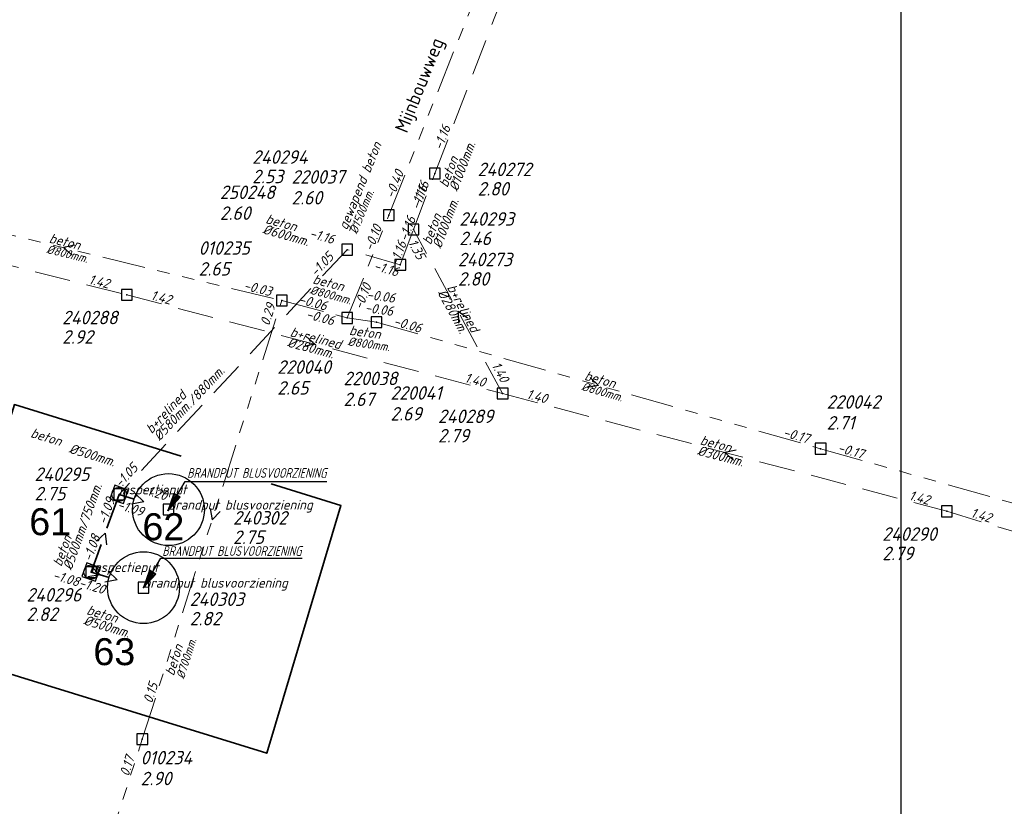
# Model space of a CAD drawing. Header units: metres. Extents: x 152202 to 157341, y 461610 to 468701.
# Tile 48 of 238: x 153446 to 153583, y 463899 to 464008. Entities that reach past the tile are written whole.
import ezdxf
from ezdxf.enums import TextEntityAlignment as Align

# ---------------------------------------------------------------- set-up
doc = ezdxf.new("R2010")
doc.units = ezdxf.units.M
doc.header["$PDMODE"] = 64
doc.header["$PDSIZE"] = 1.5
doc.linetypes.add('RI-GWA', pattern=[18.45, 6, -1.8, 1.75, -1.8, 1.75, -1.8, 1.75, -1.8])
doc.linetypes.add('RI-HWA', pattern=[7.4, 5, -2.4])
doc.layers.get('0').update_dxf_attribs({"linetype": 'CONTINUOUS'})
doc.layers.get('DEFPOINTS').update_dxf_attribs({"linetype": 'CONTINUOUS'})
doc.layers.add('B-OI-RI-AANPIJLING', color=1, linetype='CONTINUOUS')
for name, color, linetype, lineweight in [('B-OI-RI-GWA-MATERIAAL-T18', 10, 'CONTINUOUS', 18), ('B-OI-RI-GWA-PUTDEKSELHOOGTE-T25', 10, 'CONTINUOUS', 25), ('B-OI-RI-GWA_BOB-T18', 10, 'CONTINUOUS', 18), ('B-OI-RI-GWA_DIAMETER-T18', 10, 'CONTINUOUS', 18), ('B-OI-RI-GWA_PUTNUMMER-T18', 10, 'CONTINUOUS', 18), ('B-OI-RI-GWA_RIOOLPUT-S', 10, 'CONTINUOUS', 25), ('B-OI-RI-GWA_TRANSPORTLEIDING-G', 10, 'RI-GWA', 18), ('B-OI-RI-HWA-BOB-T18', 150, 'CONTINUOUS', 18), ('B-OI-RI-HWA-MATERIAAL-T18', 150, 'CONTINUOUS', 18), ('B-OI-RI-HWA-PUTDEKSELHOOGTE-T25', 150, 'CONTINUOUS', 25), ('B-OI-RI-HWA-PUTNUMMER-T25', 150, 'CONTINUOUS', 25), ('B-OI-RI-HWA_DIAMETER-HOOGTE-T18', 150, 'CONTINUOUS', 18), ('B-OI-RI-HWA_DIAMETER-T18', 150, 'CONTINUOUS', 18), ('B-OI-RI-HWA_RIOOLPUT-S', 150, 'CONTINUOUS', 25), ('B-OI-RI-HWA_TRANSPORTLEIDING-G', 150, 'RI-HWA', 18), ('B-OI-RI-STROOMRICHTING-S', 252, 'CONTINUOUS', 25), ('B-RO-OG-TOPOGRAFIE-T18', 2, 'CONTINUOUS', 18), ('N-OI-RI-BIJZONDERDERHEDEN-T18', 134, 'CONTINUOUS', 18), ('N-OI-RI-HWA-BOB-T18', 162, 'CONTINUOUS', 18), ('N-OI-RI-HWA-MATERIAAL-T18', 162, 'CONTINUOUS', 18), ('N-OI-RI-HWA-PUTDEKSELHOOGTE-T25', 162, 'CONTINUOUS', 25), ('N-OI-RI-HWA-PUTNUMMER-T25', 162, 'CONTINUOUS', 25), ('N-OI-RI-HWA_DIAMETER-T18', 162, 'CONTINUOUS', 18), ('N-OI-RI-HWA_RIOOLPUT-S', 162, 'CONTINUOUS', 25), ('N-OI-RI-HWA_TRANSPORTLEIDING-G', 162, 'RI-HWA', 35), ('N-OI-RI-STROOMRICHTING-S', 252, 'CONTINUOUS', 25), ('N-OI-RI-T50', 130, 'CONTINUOUS', 50), ('N-RO-KG-GRENS_WERK-G', 7, 'XX-WERKGRENS', 35)]:
    doc.layers.add(name, color=color, linetype=linetype, lineweight=lineweight)
doc.styles.add('ARIAL', font='arial.ttf')
doc.styles.add('NLCS-ISO-M200-T18', font='NLCS-ISO.ttf', dxfattribs={"height": 360})
doc.styles.add('NLCS-ISO-M500-T18_CURSIEF', font='NLCS-ISO.ttf', dxfattribs={"oblique": 15, "height": 0.9})
doc.styles.add('NLCS-ISO-M750-T18_CURSIEF', font='NLCS-ISO.ttf', dxfattribs={"oblique": 15, "height": 1.35})
doc.styles.add('NLCS-ISO-M750-T25_CURSIEF', font='NLCS-ISO.ttf', dxfattribs={"oblique": 15, "height": 1.875})
doc.linetypes.add('XX-WERKGRENS', pattern='A,0,[137,NLCS.SHX,S=0.1,R=0,X=-1.1,Y=-1.35],-6', length=6)

# ---------------------------------------------------------------- blocks, each defined once
blk = doc.blocks.new('ACMAP_ANN_TEMPLATE_hwa-diam')
at = {"style": 'NLCS-ISO-M750-T18_CURSIEF', "oblique": 15}
blk.add_attdef('hwa-diam', (-3.7, -1.3), '', height=1.35, dxfattribs=at)
blk = doc.blocks.new('ACMAP_ANN_TEMPLATE_hwa-materiaal')
at = {"style": 'NLCS-ISO-M750-T18_CURSIEF', "oblique": 15}
blk.add_attdef('hwa-mat', (-3.7, 0.2), '', height=1.35, dxfattribs=at)
blk = doc.blocks.new('ACMAP_ANN_TEMPLATE_hwa-nap-l')
at = {"style": 'NLCS-ISO-M750-T18_CURSIEF', "oblique": 15}
blk.add_attdef('hwa-nap-l', (3.3, 0.2), '', height=1.35, dxfattribs=at)
blk = doc.blocks.new('ACMAP_ANN_TEMPLATE_hwa-nap-r')
at = {"style": 'NLCS-ISO-M750-T18_CURSIEF', "oblique": 15}
blk.add_attdef('hwa-nap-r', (-5.6, 0.2), '', height=1.35, dxfattribs=at)
blk = doc.blocks.new('ACMAP_ANN_TEMPLATE_hwa-diam-hoogte')
at = {"style": 'NLCS-ISO-M750-T18_CURSIEF', "oblique": 15}
blk.add_attdef('hwa-diam-hoogte', (2.5, -1.3), '', height=1.35, dxfattribs=at)
blk = doc.blocks.new('ACMAP_ANN_TEMPLATE_hwa-puth')
at = {"color": 0, "linetype": 'ByBlock', "style": 'NLCS-ISO-M750-T25_CURSIEF', "oblique": 15}
blk.add_attdef('hwa-puth', (-9, -6.8), '', height=1.88, dxfattribs=at)
blk = doc.blocks.new('ACMAP_ANN_TEMPLATE_hwa-putnr')
at = {"color": 0, "linetype": 'ByBlock', "style": 'NLCS-ISO-M750-T25_CURSIEF', "oblique": 15}
blk.add_attdef('hwa-putnr', (-9, -4.1), '', height=1.88, dxfattribs=at)
blk = doc.blocks.new('ACMAP_ANN_TEMPLATE_type knoop')
at = {"layer": 'DEFPOINTS', "style": 'NLCS-ISO-M750-T18_CURSIEF', "oblique": 15}
blk.add_attdef('type_knoop', (0, 0), '', height=1.35, dxfattribs=at)
blk = doc.blocks.new('ACMAP_ANN_TEMPLATE_gwa-diam')
at = {"style": 'NLCS-ISO-M500-T18_CURSIEF', "oblique": 15}
blk.add_attdef('gwa-diam', (-2.2, -1.3), '', height=1.2, dxfattribs=at)
blk = doc.blocks.new('ACMAP_ANN_TEMPLATE_gwa-materiaal')
at = {"style": 'NLCS-ISO-M750-T18_CURSIEF', "oblique": 15}
blk.add_attdef('gwa-mat', (-2.2, 0.2), '', height=1.35, dxfattribs=at)
blk = doc.blocks.new('ACMAP_ANN_TEMPLATE_gwa-nap-l')
at = {"style": 'NLCS-ISO-M750-T18_CURSIEF', "oblique": 15}
blk.add_attdef('gwa-nap-l', (2.3, 0.2), '', height=1.35, dxfattribs=at)
blk = doc.blocks.new('ACMAP_ANN_TEMPLATE_gwa-nap-r')
at = {"style": 'NLCS-ISO-M750-T18_CURSIEF', "oblique": 15}
blk.add_attdef('gwa-nap-r', (-5.6, 0.2), '', height=1.35, dxfattribs=at)
blk = doc.blocks.new('ACMAP_ANN_TEMPLATE_gwa-puth')
at = {"style": 'NLCS-ISO-M750-T25_CURSIEF', "oblique": 15}
blk.add_attdef('gwa-puth', (3, -5), '', height=1.88, dxfattribs=at)
blk = doc.blocks.new('ACMAP_ANN_TEMPLATE_gwa-putnr')
at = {"style": 'NLCS-ISO-M750-T25_CURSIEF', "oblique": 15}
blk.add_attdef('gwa-putnr', (3, -2.1), '', height=1.88, dxfattribs=at)
blk = doc.blocks.new('B-SRI-PUT_HWA-SO')
at = {"lineweight": -3, "flags": 128}
blk.add_lwpolyline([(-2, -2), (2, -2), (2, 2), (-2, 2)], close=True, dxfattribs=at)
at = {"lineweight": -3}
blk.add_circle((0, 0), 2, dxfattribs=at)

msp = doc.modelspace()

# ---------------------------------------------------------------- linework, layer by layer
at = {"layer": 'B-OI-RI-AANPIJLING', "flags": 128}
for points in [[(153466.966, 463939.652), (153468.67, 463941.551), (153467.79, 463942.066), (153466.966, 463939.652), (153467.937, 463941.98), (153468.083, 463941.894), (153466.966, 463939.652), (153468.377, 463941.723), (153468.523, 463941.637), (153466.966, 463939.652), (153469.36, 463943.736), (153489.056, 463943.736)], [(153463.56, 463928.98), (153465.264, 463930.879), (153464.384, 463931.395), (153463.56, 463928.98), (153464.531, 463931.309), (153464.677, 463931.223), (153463.56, 463928.98), (153464.971, 463931.051), (153465.117, 463930.965), (153463.56, 463928.98), (153465.954, 463933.064), (153485.65, 463933.064)]]:
    msp.add_lwpolyline(points, dxfattribs=at)
at = {"layer": 'B-OI-RI-GWA_RIOOLPUT-S', "transparency": 33554623}
for p in [(153497.7, 463980.8), (153497.7, 463980.8), (153482.8, 463968.92), (153482.8, 463968.92), (153491.9, 463966.5), (153495.98, 463965.93), (153557.8, 463948.31), (153463.39, 463907.91)]:
    msp.add_point(p, dxfattribs=at)
at = {"layer": 'B-OI-RI-GWA_TRANSPORTLEIDING-G'}
for p, q in [((153497.7, 463980.8), (153539.5, 464086.1)), ((153422.03, 463983.65), (153482.8, 463968.92)), ((153491.9, 463966.5), (153497.7, 463980.8)), ((153463.39, 463907.91), (153482.8, 463968.92)), ((153482.8, 463968.92), (153491.9, 463966.5)), ((153491.9, 463966.5), (153495.98, 463965.93)), ((153495.98, 463965.93), (153557.8, 463948.31)), ((153557.8, 463948.31), (153622.98, 463929.88)), ((153447, 463856.94), (153463.39, 463907.91))]:
    msp.add_line(p, q, dxfattribs=at)
at = {"layer": 'B-OI-RI-HWA_RIOOLPUT-S'}
for p in [(153504.1, 463986.6), (153501.14, 463978.81), (153491.9, 463976), (153499.3, 463973.9), (153461.23, 463969.72), (153513.54, 463955.98), (153460.16, 463941.96), (153575.37, 463939.6)]:
    msp.add_point(p, dxfattribs=at)
at = {"layer": 'B-OI-RI-HWA_TRANSPORTLEIDING-G'}
for p, q in [((153504.1, 463986.6), (153541.7, 464084.5)), ((153501.14, 463978.81), (153504.1, 463986.6)), ((153419.76, 463980.14), (153461.23, 463969.72)), ((153499.3, 463973.9), (153501.14, 463978.81)), ((153513.54, 463955.98), (153501.14, 463978.81)), ((153491.9, 463976), (153460.16, 463941.96)), ((153491.9, 463976), (153460.16, 463941.96)), ((153499.3, 463973.9), (153491.9, 463976)), ((153461.23, 463969.72), (153513.54, 463955.98)), ((153513.54, 463955.98), (153575.37, 463939.6)), ((153575.37, 463939.6), (153632.27, 463922.4))]:
    msp.add_line(p, q, dxfattribs=at)
at = {"layer": 'B-OI-RI-STROOMRICHTING-S'}
for points in [[(153453.98, 463976.65), (153452.41, 463976.29), (153453.64, 463975.25)], [(153508.66, 463966.47), (153507.34, 463967.4), (153507.39, 463965.79)], [(153486.18, 463963.91), (153487.39, 463962.85), (153485.81, 463962.52)], [(153525.7, 463958.21), (153526.89, 463957.12), (153525.31, 463956.82)], [(153546.03, 463948.12), (153544.46, 463947.79), (153545.66, 463946.73)], [(153472.85, 463940.01), (153473.1, 463938.41), (153474.22, 463939.57)]]:
    msp.add_lwpolyline(points, dxfattribs=at)
at = {"layer": 'DEFPOINTS', "flags": 128}
msp.add_lwpolyline([(153568.982, 464033.633), (153549.552, 464033.335), (153521.913, 464033.335), (153371.913, 464033.335), (153371.913, 463856.335), (153371.913, 463794.087), (153568.982, 463794.087)], close=True, dxfattribs=at)
at = {"layer": 'N-OI-RI-HWA_RIOOLPUT-S'}
for centre in [(153467.03, 463939.84), (153463.56, 463928.98)]:
    msp.add_circle(centre, 5, dxfattribs=at)
for p in [(153460.16, 463941.96), (153467.03, 463939.84), (153456.26, 463931.15), (153463.56, 463928.98)]:
    msp.add_point(p, dxfattribs=at)
at = {"layer": 'N-OI-RI-HWA_TRANSPORTLEIDING-G'}
for p, q in [((153460.16, 463941.96), (153456.26, 463931.15)), ((153460.16, 463941.96), (153462.252, 463941.314)), ((153456.26, 463931.15), (153458.767, 463930.405))]:
    msp.add_line(p, q, dxfattribs=at)
at = {"layer": 'N-OI-RI-STROOMRICHTING-S'}
for points in [[(153462.33, 463942.11), (153463.6, 463940.9), (153461.87, 463940.61)], [(153462.33, 463942.11), (153463.6, 463940.9), (153461.87, 463940.61)], [(153457.04, 463935.44), (153458.21, 463936.56), (153458.4, 463934.96)], [(153457.04, 463935.44), (153458.21, 463936.56), (153458.4, 463934.96)], [(153456.244, 463931.967), (153457.514, 463930.777), (153455.794, 463930.467)], [(153458.64, 463931.26), (153459.91, 463930.07), (153458.19, 463929.76)]]:
    msp.add_lwpolyline(points, dxfattribs=at)
at = {"layer": 'N-RO-KG-GRENS_WERK-G', "ltscale": 0.5, "flags": 128}
msp.add_lwpolyline([(153468.782, 463947.295), (153445.589, 463954.452), (153434.976, 463920.06), (153480.716, 463905.944), (153491.029, 463940.43), (153481.341, 463943.42)], dxfattribs=at)

# ---------------------------------------------------------------- block references
at = {"layer": 'B-OI-RI-GWA-MATERIAAL-T18', "transparency": 33554623}
ref = msp.add_blockref('ACMAP_ANN_TEMPLATE_gwa-materiaal', (153492.878, 463980.61), dxfattribs=dict(at, rotation=67.92280068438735))
ref.add_attrib('gwa-mat', 'gewapend beton', (153491.865, 463978.647), dxfattribs={"layer": '0', "color": 0, "linetype": 'ByBlock', "height": 1.35, "rotation": 67.9228, "style": 'NLCS-ISO-M750-T18_CURSIEF', "oblique": 15})
ref = msp.add_blockref('ACMAP_ANN_TEMPLATE_gwa-materiaal', (153452.415, 463976.285), dxfattribs=dict(at, rotation=346.3748940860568))
ref.add_attrib('gwa-mat', 'beton', (153450.324, 463976.998), dxfattribs={"layer": '0', "color": 0, "linetype": 'ByBlock', "height": 1.35, "rotation": 346.37489, "style": 'NLCS-ISO-M750-T18_CURSIEF', "oblique": 15})
ref = msp.add_blockref('ACMAP_ANN_TEMPLATE_gwa-materiaal', (153489.097, 463970.572), dxfattribs=dict(at, rotation=345.1077781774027))
ref.add_attrib('gwa-mat', 'beton', (153487.022, 463971.331), dxfattribs={"layer": '0', "color": 0, "linetype": 'ByBlock', "height": 1.35, "rotation": 345.10778, "style": 'NLCS-ISO-M750-T18_CURSIEF', "oblique": 15})
ref = msp.add_blockref('ACMAP_ANN_TEMPLATE_gwa-materiaal', (153494.279, 463963.666), dxfattribs=dict(at, rotation=352.0469180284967))
ref.add_attrib('gwa-mat', 'beton', (153492.128, 463964.168), dxfattribs={"layer": '0', "color": 0, "linetype": 'ByBlock', "height": 1.35, "rotation": 352.04692, "style": 'NLCS-ISO-M750-T18_CURSIEF', "oblique": 15})
ref = msp.add_blockref('ACMAP_ANN_TEMPLATE_gwa-materiaal', (153526.89, 463957.12), dxfattribs=dict(at, rotation=344.0913337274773))
ref.add_attrib('gwa-mat', 'beton', (153524.829, 463957.915), dxfattribs={"layer": '0', "color": 0, "linetype": 'ByBlock', "height": 1.35, "rotation": 344.09133, "style": 'NLCS-ISO-M750-T18_CURSIEF', "oblique": 15})
ref = msp.add_blockref('ACMAP_ANN_TEMPLATE_gwa-materiaal', (153468.621, 463918.67), dxfattribs=dict(at, rotation=72.35181394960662))
ref.add_attrib('gwa-mat', 'beton', (153467.763, 463916.634), dxfattribs={"layer": '0', "color": 0, "linetype": 'ByBlock', "height": 1.35, "rotation": 72.35181, "style": 'NLCS-ISO-M750-T18_CURSIEF', "oblique": 15})
at = {"layer": 'B-OI-RI-GWA-PUTDEKSELHOOGTE-T25', "transparency": 33554623}
ref = msp.add_blockref('ACMAP_ANN_TEMPLATE_gwa-puth', (153481.15, 463987.289), dxfattribs=at)
ref.add_attrib('gwa-puth', '2.60', (153484.15, 463982.289), dxfattribs={"layer": '0', "color": 0, "linetype": 'ByBlock', "height": 1.875, "style": 'NLCS-ISO-M750-T25_CURSIEF', "oblique": 15})
ref = msp.add_blockref('ACMAP_ANN_TEMPLATE_gwa-puth', (153471.185, 463985.15), dxfattribs=at)
ref.add_attrib('gwa-puth', '2.60', (153474.185, 463980.15), dxfattribs={"layer": '0', "color": 0, "linetype": 'ByBlock', "height": 1.875, "style": 'NLCS-ISO-M750-T25_CURSIEF', "oblique": 15})
ref = msp.add_blockref('ACMAP_ANN_TEMPLATE_gwa-puth', (153468.231, 463977.396), dxfattribs=at)
ref.add_attrib('gwa-puth', '2.65', (153471.231, 463972.396), dxfattribs={"layer": '0', "color": 0, "linetype": 'ByBlock', "height": 1.875, "style": 'NLCS-ISO-M750-T25_CURSIEF', "oblique": 15})
ref = msp.add_blockref('ACMAP_ANN_TEMPLATE_gwa-puth', (153479.172, 463960.834), dxfattribs=at)
ref.add_attrib('gwa-puth', '2.65', (153482.172, 463955.834), dxfattribs={"layer": '0', "color": 0, "linetype": 'ByBlock', "height": 1.875, "style": 'NLCS-ISO-M750-T25_CURSIEF', "oblique": 15})
ref = msp.add_blockref('ACMAP_ANN_TEMPLATE_gwa-puth', (153488.383, 463959.251), dxfattribs=at)
ref.add_attrib('gwa-puth', '2.67', (153491.383, 463954.251), dxfattribs={"layer": '0', "color": 0, "linetype": 'ByBlock', "height": 1.875, "style": 'NLCS-ISO-M750-T25_CURSIEF', "oblique": 15})
ref = msp.add_blockref('ACMAP_ANN_TEMPLATE_gwa-puth', (153494.92, 463957.231), dxfattribs=at)
ref.add_attrib('gwa-puth', '2.69', (153497.92, 463952.231), dxfattribs={"layer": '0', "color": 0, "linetype": 'ByBlock', "height": 1.875, "style": 'NLCS-ISO-M750-T25_CURSIEF', "oblique": 15})
ref = msp.add_blockref('ACMAP_ANN_TEMPLATE_gwa-puth', (153555.632, 463955.979), dxfattribs=at)
ref.add_attrib('gwa-puth', '2.71', (153558.632, 463950.979), dxfattribs={"layer": '0', "color": 0, "linetype": 'ByBlock', "height": 1.875, "style": 'NLCS-ISO-M750-T25_CURSIEF', "oblique": 15})
ref = msp.add_blockref('ACMAP_ANN_TEMPLATE_gwa-puth', (153460.157, 463906.492), dxfattribs=at)
ref.add_attrib('gwa-puth', '2.90', (153463.157, 463901.492), dxfattribs={"layer": '0', "color": 0, "linetype": 'ByBlock', "height": 1.875, "style": 'NLCS-ISO-M750-T25_CURSIEF', "oblique": 15})
at = {"layer": 'B-OI-RI-GWA_BOB-T18', "transparency": 33554623}
ref = msp.add_blockref('ACMAP_ANN_TEMPLATE_gwa-nap-l', (153497.7, 463980.8), dxfattribs=dict(at, rotation=68.34884954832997))
ref.add_attrib('gwa-nap-l', '-0.40', (153498.363, 463983.012), dxfattribs={"layer": '0', "color": 0, "linetype": 'ByBlock', "height": 1.35, "rotation": 68.34885, "style": 'NLCS-ISO-M750-T18_CURSIEF', "oblique": 15})
ref = msp.add_blockref('ACMAP_ANN_TEMPLATE_gwa-nap-r', (153497.7, 463980.8), dxfattribs=dict(at, rotation=67.92280068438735))
ref.add_attrib('gwa-nap-r', '-0.10', (153495.41, 463975.686), dxfattribs={"layer": '0', "color": 0, "linetype": 'ByBlock', "height": 1.35, "rotation": 67.9228, "style": 'NLCS-ISO-M750-T18_CURSIEF', "oblique": 15})
ref = msp.add_blockref('ACMAP_ANN_TEMPLATE_gwa-nap-r', (153482.8, 463968.92), dxfattribs=dict(at, rotation=346.3748940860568))
ref.add_attrib('gwa-nap-r', '-0.03', (153477.405, 463970.434), dxfattribs={"layer": '0', "color": 0, "linetype": 'ByBlock', "height": 1.35, "rotation": 346.37489, "style": 'NLCS-ISO-M750-T18_CURSIEF', "oblique": 15})
ref = msp.add_blockref('ACMAP_ANN_TEMPLATE_gwa-nap-l', (153493.29, 463965.335), dxfattribs=dict(at, rotation=67.92280068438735))
ref.add_attrib('gwa-nap-l', '-0.10', (153493.969, 463967.542), dxfattribs={"layer": '0', "color": 0, "linetype": 'ByBlock', "height": 1.35, "rotation": 67.9228, "style": 'NLCS-ISO-M750-T18_CURSIEF', "oblique": 15})
ref = msp.add_blockref('ACMAP_ANN_TEMPLATE_gwa-nap-r', (153500.081, 463968.171), dxfattribs=dict(at, rotation=352.0469180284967))
ref.add_attrib('gwa-nap-r', '-0.06', (153494.562, 463969.144), dxfattribs={"layer": '0', "color": 0, "linetype": 'ByBlock', "height": 1.35, "rotation": 352.04692, "style": 'NLCS-ISO-M750-T18_CURSIEF', "oblique": 15})
ref = msp.add_blockref('ACMAP_ANN_TEMPLATE_gwa-nap-r', (153482.924, 463970.594), dxfattribs=dict(at, rotation=72.35181394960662))
ref.add_attrib('gwa-nap-r', '0.29', (153481.036, 463965.318), dxfattribs={"layer": '0', "color": 0, "linetype": 'ByBlock', "height": 1.35, "rotation": 72.35181, "style": 'NLCS-ISO-M750-T18_CURSIEF', "oblique": 15})
ref = msp.add_blockref('ACMAP_ANN_TEMPLATE_gwa-nap-l', (153482.8, 463968.92), dxfattribs=dict(at, rotation=345.1077781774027))
ref.add_attrib('gwa-nap-l', '-0.06', (153485.074, 463968.522), dxfattribs={"layer": '0', "color": 0, "linetype": 'ByBlock', "height": 1.35, "rotation": 345.10778, "style": 'NLCS-ISO-M750-T18_CURSIEF', "oblique": 15})
ref = msp.add_blockref('ACMAP_ANN_TEMPLATE_gwa-nap-r', (153491.448, 463964.832), dxfattribs=dict(at, rotation=345.1077781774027))
ref.add_attrib('gwa-nap-r', '-0.06', (153486.088, 463966.464), dxfattribs={"layer": '0', "color": 0, "linetype": 'ByBlock', "height": 1.35, "rotation": 345.10778, "style": 'NLCS-ISO-M750-T18_CURSIEF', "oblique": 15})
ref = msp.add_blockref('ACMAP_ANN_TEMPLATE_gwa-nap-l', (153491.994, 463967.437), dxfattribs=dict(at, rotation=352.0469180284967))
ref.add_attrib('gwa-nap-l', '-0.06', (153494.299, 463967.317), dxfattribs={"layer": '0', "color": 0, "linetype": 'ByBlock', "height": 1.35, "rotation": 352.04692, "style": 'NLCS-ISO-M750-T18_CURSIEF', "oblique": 15})
ref = msp.add_blockref('ACMAP_ANN_TEMPLATE_gwa-nap-l', (153495.98, 463965.93), dxfattribs=dict(at, rotation=344.0913337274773))
ref.add_attrib('gwa-nap-l', '-0.06', (153498.247, 463965.492), dxfattribs={"layer": '0', "color": 0, "linetype": 'ByBlock', "height": 1.35, "rotation": 344.09133, "style": 'NLCS-ISO-M750-T18_CURSIEF', "oblique": 15})
ref = msp.add_blockref('ACMAP_ANN_TEMPLATE_gwa-nap-r', (153557.8, 463948.31), dxfattribs=dict(at, rotation=344.0913337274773))
ref.add_attrib('gwa-nap-r', '-0.17', (153552.469, 463950.037), dxfattribs={"layer": '0', "color": 0, "linetype": 'ByBlock', "height": 1.35, "rotation": 344.09133, "style": 'NLCS-ISO-M750-T18_CURSIEF', "oblique": 15})
ref = msp.add_blockref('ACMAP_ANN_TEMPLATE_gwa-nap-l', (153557.8, 463948.31), dxfattribs=dict(at, rotation=344.2114606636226))
ref.add_attrib('gwa-nap-l', '-0.17', (153560.068, 463947.877), dxfattribs={"layer": '0', "color": 0, "linetype": 'ByBlock', "height": 1.35, "rotation": 344.21146, "style": 'NLCS-ISO-M750-T18_CURSIEF', "oblique": 15})
ref = msp.add_blockref('ACMAP_ANN_TEMPLATE_gwa-nap-l', (153464.237, 463910.543), dxfattribs=dict(at, rotation=72.35181394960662))
ref.add_attrib('gwa-nap-l', '0.15', (153464.744, 463912.795), dxfattribs={"layer": '0', "color": 0, "linetype": 'ByBlock', "height": 1.35, "rotation": 72.35181, "style": 'NLCS-ISO-M750-T18_CURSIEF', "oblique": 15})
ref = msp.add_blockref('ACMAP_ANN_TEMPLATE_gwa-nap-r', (153463.39, 463907.91), dxfattribs=dict(at, rotation=72.1741977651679))
ref.add_attrib('gwa-nap-r', '0.17', (153461.485, 463902.64), dxfattribs={"layer": '0', "color": 0, "linetype": 'ByBlock', "height": 1.35, "rotation": 72.1742, "style": 'NLCS-ISO-M750-T18_CURSIEF', "oblique": 15})
at = {"layer": 'B-OI-RI-GWA_DIAMETER-T18', "transparency": 33554623}
ref = msp.add_blockref('ACMAP_ANN_TEMPLATE_gwa-diam', (153492.878, 463980.61), dxfattribs=dict(at, rotation=67.92280068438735))
ref.add_attrib('gwa-diam', '%%c1500mm.', (153493.255, 463978.083), dxfattribs={"layer": '0', "color": 0, "linetype": 'ByBlock', "height": 1.2, "rotation": 67.9228, "style": 'NLCS-ISO-M500-T18_CURSIEF', "oblique": 15})
ref = msp.add_blockref('ACMAP_ANN_TEMPLATE_gwa-diam', (153452.415, 463976.285), dxfattribs=dict(at, rotation=346.3748940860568))
ref.add_attrib('gwa-diam', '%%c800mm.', (153449.971, 463975.54), dxfattribs={"layer": '0', "color": 0, "linetype": 'ByBlock', "height": 1.2, "rotation": 346.37489, "style": 'NLCS-ISO-M500-T18_CURSIEF', "oblique": 15})
ref = msp.add_blockref('ACMAP_ANN_TEMPLATE_gwa-diam', (153489.097, 463970.572), dxfattribs=dict(at, rotation=345.1077781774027))
ref.add_attrib('gwa-diam', '%%c800mm.', (153486.637, 463969.881), dxfattribs={"layer": '0', "color": 0, "linetype": 'ByBlock', "height": 1.2, "rotation": 345.10778, "style": 'NLCS-ISO-M500-T18_CURSIEF', "oblique": 15})
ref = msp.add_blockref('ACMAP_ANN_TEMPLATE_gwa-diam', (153494.279, 463963.666), dxfattribs=dict(at, rotation=352.0469180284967))
ref.add_attrib('gwa-diam', '%%c800mm.', (153491.92, 463962.683), dxfattribs={"layer": '0', "color": 0, "linetype": 'ByBlock', "height": 1.2, "rotation": 352.04692, "style": 'NLCS-ISO-M500-T18_CURSIEF', "oblique": 15})
ref = msp.add_blockref('ACMAP_ANN_TEMPLATE_gwa-diam', (153526.89, 463957.12), dxfattribs=dict(at, rotation=344.0913337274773))
ref.add_attrib('gwa-diam', '%%c800mm.', (153524.418, 463956.473), dxfattribs={"layer": '0', "color": 0, "linetype": 'ByBlock', "height": 1.2, "rotation": 344.09133, "style": 'NLCS-ISO-M500-T18_CURSIEF', "oblique": 15})
ref = msp.add_blockref('ACMAP_ANN_TEMPLATE_gwa-diam', (153468.621, 463918.67), dxfattribs=dict(at, rotation=72.35181394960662))
ref.add_attrib('gwa-diam', '%%c700mm.', (153469.193, 463916.18), dxfattribs={"layer": '0', "color": 0, "linetype": 'ByBlock', "height": 1.2, "rotation": 72.35181, "style": 'NLCS-ISO-M500-T18_CURSIEF', "oblique": 15})
at = {"layer": 'B-OI-RI-GWA_PUTNUMMER-T18', "transparency": 33554623}
ref = msp.add_blockref('ACMAP_ANN_TEMPLATE_gwa-putnr', (153481.15, 463987.289), dxfattribs=at)
ref.add_attrib('gwa-putnr', '220037', (153484.15, 463985.189), dxfattribs={"layer": '0', "color": 0, "linetype": 'ByBlock', "height": 1.875, "style": 'NLCS-ISO-M750-T25_CURSIEF', "oblique": 15})
ref = msp.add_blockref('ACMAP_ANN_TEMPLATE_gwa-putnr', (153471.185, 463985.15), dxfattribs=at)
ref.add_attrib('gwa-putnr', '250248', (153474.185, 463983.05), dxfattribs={"layer": '0', "color": 0, "linetype": 'ByBlock', "height": 1.875, "style": 'NLCS-ISO-M750-T25_CURSIEF', "oblique": 15})
ref = msp.add_blockref('ACMAP_ANN_TEMPLATE_gwa-putnr', (153468.231, 463977.396), dxfattribs=at)
ref.add_attrib('gwa-putnr', '010235', (153471.231, 463975.296), dxfattribs={"layer": '0', "color": 0, "linetype": 'ByBlock', "height": 1.875, "style": 'NLCS-ISO-M750-T25_CURSIEF', "oblique": 15})
ref = msp.add_blockref('ACMAP_ANN_TEMPLATE_gwa-putnr', (153479.172, 463960.834), dxfattribs=at)
ref.add_attrib('gwa-putnr', '220040', (153482.172, 463958.734), dxfattribs={"layer": '0', "color": 0, "linetype": 'ByBlock', "height": 1.875, "style": 'NLCS-ISO-M750-T25_CURSIEF', "oblique": 15})
ref = msp.add_blockref('ACMAP_ANN_TEMPLATE_gwa-putnr', (153488.383, 463959.251), dxfattribs=at)
ref.add_attrib('gwa-putnr', '220038', (153491.383, 463957.151), dxfattribs={"layer": '0', "color": 0, "linetype": 'ByBlock', "height": 1.875, "style": 'NLCS-ISO-M750-T25_CURSIEF', "oblique": 15})
ref = msp.add_blockref('ACMAP_ANN_TEMPLATE_gwa-putnr', (153494.92, 463957.231), dxfattribs=at)
ref.add_attrib('gwa-putnr', '220041', (153497.92, 463955.131), dxfattribs={"layer": '0', "color": 0, "linetype": 'ByBlock', "height": 1.875, "style": 'NLCS-ISO-M750-T25_CURSIEF', "oblique": 15})
ref = msp.add_blockref('ACMAP_ANN_TEMPLATE_gwa-putnr', (153555.632, 463955.979), dxfattribs=at)
ref.add_attrib('gwa-putnr', '220042', (153558.632, 463953.879), dxfattribs={"layer": '0', "color": 0, "linetype": 'ByBlock', "height": 1.875, "style": 'NLCS-ISO-M750-T25_CURSIEF', "oblique": 15})
ref = msp.add_blockref('ACMAP_ANN_TEMPLATE_gwa-putnr', (153460.157, 463906.492), dxfattribs=at)
ref.add_attrib('gwa-putnr', '010234', (153463.157, 463904.392), dxfattribs={"layer": '0', "color": 0, "linetype": 'ByBlock', "height": 1.875, "style": 'NLCS-ISO-M750-T25_CURSIEF', "oblique": 15})
at = {"layer": 'B-OI-RI-HWA-BOB-T18'}
ref = msp.add_blockref('ACMAP_ANN_TEMPLATE_hwa-nap-l', (153504.1, 463986.6), dxfattribs=dict(at, rotation=68.98994638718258))
ref.add_attrib('hwa-nap-l', '-1.16', (153505.096, 463989.752), dxfattribs={"layer": '0', "color": 0, "linetype": 'ByBlock', "height": 1.35, "rotation": 68.98995, "style": 'NLCS-ISO-M750-T18_CURSIEF', "oblique": 15})
ref = msp.add_blockref('ACMAP_ANN_TEMPLATE_hwa-nap-r', (153504.1, 463986.6), dxfattribs=dict(at, rotation=69.19449439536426))
ref.add_attrib('hwa-nap-r', '-1.16', (153501.924, 463981.436), dxfattribs={"layer": '0', "color": 0, "linetype": 'ByBlock', "height": 1.35, "rotation": 69.19449, "style": 'NLCS-ISO-M750-T18_CURSIEF', "oblique": 15})
ref = msp.add_blockref('ACMAP_ANN_TEMPLATE_hwa-nap-l', (153501.14, 463978.81), dxfattribs=dict(at, rotation=69.19449439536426))
ref.add_attrib('hwa-nap-l', '-1.16', (153502.125, 463981.966), dxfattribs={"layer": '0', "color": 0, "linetype": 'ByBlock', "height": 1.35, "rotation": 69.19449, "style": 'NLCS-ISO-M750-T18_CURSIEF', "oblique": 15})
ref = msp.add_blockref('ACMAP_ANN_TEMPLATE_hwa-nap-l', (153499.3, 463973.9), dxfattribs=dict(at, rotation=69.45674401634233))
ref.add_attrib('hwa-nap-l', '-1.16', (153500.271, 463977.06), dxfattribs={"layer": '0', "color": 0, "linetype": 'ByBlock', "height": 1.35, "rotation": 69.45674, "style": 'NLCS-ISO-M750-T18_CURSIEF', "oblique": 15})
ref = msp.add_blockref('ACMAP_ANN_TEMPLATE_hwa-nap-r', (153491.9, 463976), dxfattribs=dict(at, rotation=344.1569178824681))
ref.add_attrib('hwa-nap-r', '-1.16', (153486.567, 463977.721), dxfattribs={"layer": '0', "color": 0, "linetype": 'ByBlock', "height": 1.35, "rotation": 344.15692, "style": 'NLCS-ISO-M750-T18_CURSIEF', "oblique": 15})
ref = msp.add_blockref('ACMAP_ANN_TEMPLATE_hwa-nap-r', (153501.14, 463978.81), dxfattribs=dict(at, rotation=69.45674401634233))
ref.add_attrib('hwa-nap-r', '-1.16', (153498.988, 463973.636), dxfattribs={"layer": '0', "color": 0, "linetype": 'ByBlock', "height": 1.35, "rotation": 69.45674, "style": 'NLCS-ISO-M750-T18_CURSIEF', "oblique": 15})
ref = msp.add_blockref('ACMAP_ANN_TEMPLATE_hwa-nap-r', (153502.815, 463971.997), dxfattribs=dict(at, rotation=298.5083753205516))
ref.add_attrib('hwa-nap-r', '1.35', (153500.318, 463977.014), dxfattribs={"layer": '0', "color": 0, "linetype": 'ByBlock', "height": 1.35, "rotation": 298.50838, "style": 'NLCS-ISO-M750-T18_CURSIEF', "oblique": 15})
ref = msp.add_blockref('ACMAP_ANN_TEMPLATE_hwa-nap-l', (153485.482, 463969.598), dxfattribs=dict(at, rotation=47.00253313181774))
ref.add_attrib('hwa-nap-l', '-1.05', (153487.586, 463972.148), dxfattribs={"layer": '0', "color": 0, "linetype": 'ByBlock', "height": 1.35, "rotation": 47.00253, "style": 'NLCS-ISO-M750-T18_CURSIEF', "oblique": 15})
ref = msp.add_blockref('ACMAP_ANN_TEMPLATE_hwa-nap-l', (153492.27, 463973.9), dxfattribs=dict(at, rotation=344.1569178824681))
ref.add_attrib('hwa-nap-l', '-1.16', (153495.499, 463973.191), dxfattribs={"layer": '0', "color": 0, "linetype": 'ByBlock', "height": 1.35, "rotation": 344.15692, "style": 'NLCS-ISO-M750-T18_CURSIEF', "oblique": 15})
ref = msp.add_blockref('ACMAP_ANN_TEMPLATE_hwa-nap-r', (153461.23, 463969.72), dxfattribs=dict(at, rotation=345.8955086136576))
ref.add_attrib('hwa-nap-r', '1.42', (153455.848, 463971.279), dxfattribs={"layer": '0', "color": 0, "linetype": 'ByBlock', "height": 1.35, "rotation": 345.89551, "style": 'NLCS-ISO-M750-T18_CURSIEF', "oblique": 15})
ref = msp.add_blockref('ACMAP_ANN_TEMPLATE_hwa-nap-l', (153461.23, 463969.72), dxfattribs=dict(at, rotation=345.2828583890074))
ref.add_attrib('hwa-nap-l', '1.42', (153464.473, 463969.075), dxfattribs={"layer": '0', "color": 0, "linetype": 'ByBlock', "height": 1.35, "rotation": 345.28286, "style": 'NLCS-ISO-M750-T18_CURSIEF', "oblique": 15})
ref = msp.add_blockref('ACMAP_ANN_TEMPLATE_hwa-nap-l', (153510.204, 463962.741), dxfattribs=dict(at, rotation=298.5083753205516))
ref.add_attrib('hwa-nap-l', '1.40', (153511.954, 463959.937), dxfattribs={"layer": '0', "color": 0, "linetype": 'ByBlock', "height": 1.35, "rotation": 298.50838, "style": 'NLCS-ISO-M750-T18_CURSIEF', "oblique": 15})
ref = msp.add_blockref('ACMAP_ANN_TEMPLATE_hwa-nap-r', (153513.54, 463955.98), dxfattribs=dict(at, rotation=345.2828583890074))
ref.add_attrib('hwa-nap-r', '1.40', (153508.175, 463957.596), dxfattribs={"layer": '0', "color": 0, "linetype": 'ByBlock', "height": 1.35, "rotation": 345.28286, "style": 'NLCS-ISO-M750-T18_CURSIEF', "oblique": 15})
ref = msp.add_blockref('ACMAP_ANN_TEMPLATE_hwa-nap-l', (153513.54, 463955.98), dxfattribs=dict(at, rotation=345.1620590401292))
ref.add_attrib('hwa-nap-l', '1.40', (153516.781, 463955.328), dxfattribs={"layer": '0', "color": 0, "linetype": 'ByBlock', "height": 1.35, "rotation": 345.16206, "style": 'NLCS-ISO-M750-T18_CURSIEF', "oblique": 15})
ref = msp.add_blockref('ACMAP_ANN_TEMPLATE_hwa-nap-r', (153464.314, 463946.742), dxfattribs=dict(at, rotation=47.00253313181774))
ref.add_attrib('hwa-nap-r', '-1.05', (153460.349, 463942.782), dxfattribs={"layer": '0', "color": 0, "linetype": 'ByBlock', "height": 1.35, "rotation": 47.00253, "style": 'NLCS-ISO-M750-T18_CURSIEF', "oblique": 15})
ref = msp.add_blockref('ACMAP_ANN_TEMPLATE_hwa-nap-r', (153575.37, 463939.6), dxfattribs=dict(at, rotation=345.1620590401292))
ref.add_attrib('hwa-nap-r', '1.42', (153570.008, 463941.227), dxfattribs={"layer": '0', "color": 0, "linetype": 'ByBlock', "height": 1.35, "rotation": 345.16206, "style": 'NLCS-ISO-M750-T18_CURSIEF', "oblique": 15})
ref = msp.add_blockref('ACMAP_ANN_TEMPLATE_hwa-nap-l', (153575.37, 463939.6), dxfattribs=dict(at, rotation=343.1807357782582))
ref.add_attrib('hwa-nap-l', '1.42', (153578.587, 463938.837), dxfattribs={"layer": '0', "color": 0, "linetype": 'ByBlock', "height": 1.35, "rotation": 343.18074, "style": 'NLCS-ISO-M750-T18_CURSIEF', "oblique": 15})
at = {"layer": 'B-OI-RI-HWA-MATERIAAL-T18'}
ref = msp.add_blockref('ACMAP_ANN_TEMPLATE_hwa-materiaal', (153507.353, 463987.943), dxfattribs=dict(at, rotation=69.19449439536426))
ref.add_attrib('hwa-mat', 'beton', (153505.852, 463984.555), dxfattribs={"layer": '0', "color": 0, "linetype": 'ByBlock', "height": 1.35, "rotation": 69.19449, "style": 'NLCS-ISO-M750-T18_CURSIEF', "oblique": 15})
ref = msp.add_blockref('ACMAP_ANN_TEMPLATE_hwa-materiaal', (153483.963, 463978.519), dxfattribs=dict(at, rotation=344.1569178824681))
ref.add_attrib('hwa-mat', 'beton', (153480.458, 463979.722), dxfattribs={"layer": '0', "color": 0, "linetype": 'ByBlock', "height": 1.35, "rotation": 344.15692, "style": 'NLCS-ISO-M750-T18_CURSIEF', "oblique": 15})
ref = msp.add_blockref('ACMAP_ANN_TEMPLATE_hwa-materiaal', (153505.026, 463979.99), dxfattribs=dict(at, rotation=69.45674401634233))
ref.add_attrib('hwa-mat', 'beton', (153503.54, 463976.596), dxfattribs={"layer": '0', "color": 0, "linetype": 'ByBlock', "height": 1.35, "rotation": 69.45674, "style": 'NLCS-ISO-M750-T18_CURSIEF', "oblique": 15})
ref = msp.add_blockref('ACMAP_ANN_TEMPLATE_hwa-materiaal', (153507.34, 463967.395), dxfattribs=dict(at, rotation=298.5083753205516))
ref.add_attrib('hwa-mat', 'b+relined', (153505.75, 463970.742), dxfattribs={"layer": '0', "color": 0, "linetype": 'ByBlock', "height": 1.35, "rotation": 298.50838, "style": 'NLCS-ISO-M750-T18_CURSIEF', "oblique": 15})
ref = msp.add_blockref('ACMAP_ANN_TEMPLATE_hwa-materiaal', (153487.385, 463962.85), dxfattribs=dict(at, rotation=345.2828583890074))
ref.add_attrib('hwa-mat', 'b+relined', (153483.857, 463963.983), dxfattribs={"layer": '0', "color": 0, "linetype": 'ByBlock', "height": 1.35, "rotation": 345.28286, "style": 'NLCS-ISO-M750-T18_CURSIEF', "oblique": 15})
ref = msp.add_blockref('ACMAP_ANN_TEMPLATE_hwa-materiaal', (153467.354, 463952.88), dxfattribs=dict(at, rotation=47.00253313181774))
ref.add_attrib('hwa-mat', 'b+relined', (153464.684, 463950.31), dxfattribs={"layer": '0', "color": 0, "linetype": 'ByBlock', "height": 1.35, "rotation": 47.00253, "style": 'NLCS-ISO-M750-T18_CURSIEF', "oblique": 15})
ref = msp.add_blockref('ACMAP_ANN_TEMPLATE_hwa-materiaal', (153544.455, 463947.79), dxfattribs=dict(at, rotation=345.1620590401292))
ref.add_attrib('hwa-mat', 'beton', (153540.93, 463948.931), dxfattribs={"layer": '0', "color": 0, "linetype": 'ByBlock', "height": 1.35, "rotation": 345.16206, "style": 'NLCS-ISO-M750-T18_CURSIEF', "oblique": 15})
at = {"layer": 'B-OI-RI-HWA-PUTDEKSELHOOGTE-T25'}
for p, values in [((153487.682, 463992.046), {'hwa-puth': '2.53'}), ((153519.049, 463990.333), {'hwa-puth': '2.80'}), ((153516.509, 463983.438), {'hwa-puth': '2.46'}), ((153516.312, 463977.797), {'hwa-puth': '2.80'}), ((153461.23, 463969.72), {'hwa-puth': '2.92'}), ((153513.54, 463955.98), {'hwa-puth': '2.79'}), ((153575.37, 463939.6), {'hwa-puth': '2.79'})]:
    msp.add_blockref('ACMAP_ANN_TEMPLATE_hwa-puth', p, dxfattribs=at).add_auto_attribs(values)
at = {"layer": 'B-OI-RI-HWA-PUTNUMMER-T25'}
for p, values in [((153487.682, 463992.046), {'hwa-putnr': '240294'}), ((153519.049, 463990.333), {'hwa-putnr': '240272'}), ((153516.509, 463983.438), {'hwa-putnr': '240293'}), ((153516.312, 463977.797), {'hwa-putnr': '240273'}), ((153461.23, 463969.72), {'hwa-putnr': '240288'}), ((153513.54, 463955.98), {'hwa-putnr': '240289'}), ((153575.37, 463939.6), {'hwa-putnr': '240290'})]:
    msp.add_blockref('ACMAP_ANN_TEMPLATE_hwa-putnr', p, dxfattribs=at).add_auto_attribs(values)
at = {"layer": 'B-OI-RI-HWA_DIAMETER-HOOGTE-T18'}
ref = msp.add_blockref('ACMAP_ANN_TEMPLATE_hwa-diam-hoogte', (153467.828, 463953.29), dxfattribs=dict(at, rotation=47.00253313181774))
ref.add_attrib('hwa-diam-hoogte', '/880mm.', (153470.484, 463954.232), dxfattribs={"layer": '0', "color": 0, "linetype": 'ByBlock', "height": 1.35, "rotation": 47.00253, "style": 'NLCS-ISO-M750-T18_CURSIEF', "oblique": 15})
at = {"layer": 'B-OI-RI-HWA_DIAMETER-T18'}
ref = msp.add_blockref('ACMAP_ANN_TEMPLATE_hwa-diam', (153507.353, 463987.943), dxfattribs=dict(at, rotation=69.19449439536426))
ref.add_attrib('hwa-diam', '%%c1000mm.', (153507.254, 463984.022), dxfattribs={"layer": '0', "color": 0, "linetype": 'ByBlock', "height": 1.35, "rotation": 69.19449, "style": 'NLCS-ISO-M750-T18_CURSIEF', "oblique": 15})
ref = msp.add_blockref('ACMAP_ANN_TEMPLATE_hwa-diam', (153505.026, 463979.99), dxfattribs=dict(at, rotation=69.45674401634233))
ref.add_attrib('hwa-diam', '%%c1000mm.', (153504.945, 463976.069), dxfattribs={"layer": '0', "color": 0, "linetype": 'ByBlock', "height": 1.35, "rotation": 69.45674, "style": 'NLCS-ISO-M750-T18_CURSIEF', "oblique": 15})
ref = msp.add_blockref('ACMAP_ANN_TEMPLATE_hwa-diam', (153483.963, 463978.519), dxfattribs=dict(at, rotation=344.1569178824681))
ref.add_attrib('hwa-diam', '%%c600mm.', (153480.049, 463978.279), dxfattribs={"layer": '0', "color": 0, "linetype": 'ByBlock', "height": 1.35, "rotation": 344.15692, "style": 'NLCS-ISO-M750-T18_CURSIEF', "oblique": 15})
ref = msp.add_blockref('ACMAP_ANN_TEMPLATE_hwa-diam', (153507.34, 463967.395), dxfattribs=dict(at, rotation=298.5083753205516))
ref.add_attrib('hwa-diam', '%%c280mm.', (153504.432, 463970.026), dxfattribs={"layer": '0', "color": 0, "linetype": 'ByBlock', "height": 1.35, "rotation": 298.50838, "style": 'NLCS-ISO-M750-T18_CURSIEF', "oblique": 15})
ref = msp.add_blockref('ACMAP_ANN_TEMPLATE_hwa-diam', (153487.385, 463962.85), dxfattribs=dict(at, rotation=345.2828583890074))
ref.add_attrib('hwa-diam', '%%c280mm.', (153483.476, 463962.533), dxfattribs={"layer": '0', "color": 0, "linetype": 'ByBlock', "height": 1.35, "rotation": 345.28286, "style": 'NLCS-ISO-M750-T18_CURSIEF', "oblique": 15})
ref = msp.add_blockref('ACMAP_ANN_TEMPLATE_hwa-diam', (153467.354, 463952.88), dxfattribs=dict(at, rotation=47.00253313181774))
ref.add_attrib('hwa-diam', '%%c580mm.', (153465.782, 463949.287), dxfattribs={"layer": '0', "color": 0, "linetype": 'ByBlock', "height": 1.35, "rotation": 47.00253, "style": 'NLCS-ISO-M750-T18_CURSIEF', "oblique": 15})
ref = msp.add_blockref('ACMAP_ANN_TEMPLATE_hwa-diam', (153544.455, 463947.79), dxfattribs=dict(at, rotation=345.1620590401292))
ref.add_attrib('hwa-diam', '%%c300mm.', (153540.545, 463947.481), dxfattribs={"layer": '0', "color": 0, "linetype": 'ByBlock', "height": 1.35, "rotation": 345.16206, "style": 'NLCS-ISO-M750-T18_CURSIEF', "oblique": 15})
at = {"layer": 'DEFPOINTS'}
for p, values in [((153460.16, 463941.96), {'type_knoop': 'inspectieput'}), ((153467.03, 463939.84), {'type_knoop': 'brandput blusvoorziening'}), ((153456.26, 463931.15), {'type_knoop': 'inspectieput'}), ((153463.56, 463928.98), {'type_knoop': 'brandput blusvoorziening'})]:
    msp.add_blockref('ACMAP_ANN_TEMPLATE_type knoop', p, dxfattribs=at).add_auto_attribs(values)
at = {"layer": 'N-OI-RI-HWA-BOB-T18'}
for name, p, rotation, values in [('ACMAP_ANN_TEMPLATE_hwa-nap-r', (153468.407, 463940.317), 342.8503985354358, {'hwa-nap-r': '-1.20'}), ('ACMAP_ANN_TEMPLATE_hwa-nap-l', (153457.44, 463934.504), 70.16171931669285, {'hwa-nap-l': '-1.09'}), ('ACMAP_ANN_TEMPLATE_hwa-nap-l', (153456.578, 463940.754), 342.8503985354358, {'hwa-nap-l': '-1.09'}), ('ACMAP_ANN_TEMPLATE_hwa-nap-r', (153458.408, 463937.71), 70.16171931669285, {'hwa-nap-r': '-1.08'}), ('ACMAP_ANN_TEMPLATE_hwa-nap-l', (153447.604, 463930.92), 343.4448776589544, {'hwa-nap-l': '-1.08'}), ('ACMAP_ANN_TEMPLATE_hwa-nap-r', (153459.773, 463927.313), 343.4448776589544, {'hwa-nap-r': '-1.20'})]:
    msp.add_blockref(name, p, dxfattribs=dict(at, rotation=rotation)).add_auto_attribs(values)
at = {"layer": 'N-OI-RI-HWA-MATERIAAL-T18'}
for p, rotation in [((153451.217, 463948.672), 342.8503985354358), ((153453.566, 463935.238), 70.16171931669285), ((153459.035, 463924.07), 343.4448776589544)]:
    msp.add_blockref('ACMAP_ANN_TEMPLATE_hwa-materiaal', p, dxfattribs=dict(at, rotation=rotation)).add_auto_attribs({'hwa-mat': 'beton'})
at = {"layer": 'N-OI-RI-HWA-PUTDEKSELHOOGTE-T25'}
for p, values in [((153457.383, 463947.926), {'hwa-puth': '2.75'}), ((153485.021, 463941.854), {'hwa-puth': '2.75'}), ((153456.26, 463931.15), {'hwa-puth': '2.82'}), ((153478.986, 463930.533), {'hwa-puth': '2.82'})]:
    msp.add_blockref('ACMAP_ANN_TEMPLATE_hwa-puth', p, dxfattribs=at).add_auto_attribs(values)
at = {"layer": 'N-OI-RI-HWA-PUTNUMMER-T25'}
for p, values in [((153457.383, 463947.926), {'hwa-putnr': '240295'}), ((153485.021, 463941.854), {'hwa-putnr': '240302'}), ((153456.26, 463931.15), {'hwa-putnr': '240296'}), ((153478.986, 463930.533), {'hwa-putnr': '240303'})]:
    msp.add_blockref('ACMAP_ANN_TEMPLATE_hwa-putnr', p, dxfattribs=at).add_auto_attribs(values)
at = {"layer": 'N-OI-RI-HWA_DIAMETER-T18'}
for name, p, rotation, values in [('ACMAP_ANN_TEMPLATE_hwa-diam', (153457.011, 463947.918), 342.8503985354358, {'hwa-diam': '%%c500mm.'}), ('ACMAP_ANN_TEMPLATE_hwa-diam-hoogte', (153453.566, 463935.238), 70.16171931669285, {'hwa-diam-hoogte': '/750mm.'}), ('ACMAP_ANN_TEMPLATE_hwa-diam', (153453.566, 463935.238), 70.16171931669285, {'hwa-diam': '%%c500mm.'}), ('ACMAP_ANN_TEMPLATE_hwa-diam', (153459.035, 463924.07), 343.4448776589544, {'hwa-diam': '%%c500mm.'})]:
    msp.add_blockref(name, p, dxfattribs=dict(at, rotation=rotation)).add_auto_attribs(values)
at = {"layer": 'N-OI-RI-HWA_RIOOLPUT-S', "rotation": 340.161719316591}
for p, xscale, yscale, zscale in [((153460.16, 463941.96), 0.4999999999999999, 0.4999999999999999, 0.4999999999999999), ((153456.26, 463931.15), 0.5, 0.5, 0.5)]:
    msp.add_blockref('B-SRI-PUT_HWA-SO', p, dxfattribs=dict(at, xscale=xscale, yscale=yscale, zscale=zscale))

# ---------------------------------------------------------------- texts
at = {"layer": 'B-RO-OG-TOPOGRAFIE-T18', "style": 'NLCS-ISO-M200-T18'}
msp.add_text('Mijnbouwweg', height=1.875, rotation=68.1, dxfattribs=at).set_placement((153502.199, 463998.797), align=Align.MIDDLE)
at = {"layer": 'N-OI-RI-BIJZONDERDERHEDEN-T18', "style": 'NLCS-ISO-M750-T18_CURSIEF', "oblique": 15, "width": 0.8}
for p in [(153469.639, 463944.262), (153466.169, 463933.402)]:
    msp.add_text('BRANDPUT BLUSVOORZIENING', height=1.35, dxfattribs=at).set_placement(p)
at = {"layer": 'N-OI-RI-T50', "style": 'ARIAL'}
for s, p in [('61', (153447.663, 463936.281)), ('62', (153463.411, 463935.58)), ('63', (153456.58, 463918.198))]:
    msp.add_text(s, height=3.75, dxfattribs=at).set_placement(p)

doc.saveas('drawing.dxf')
